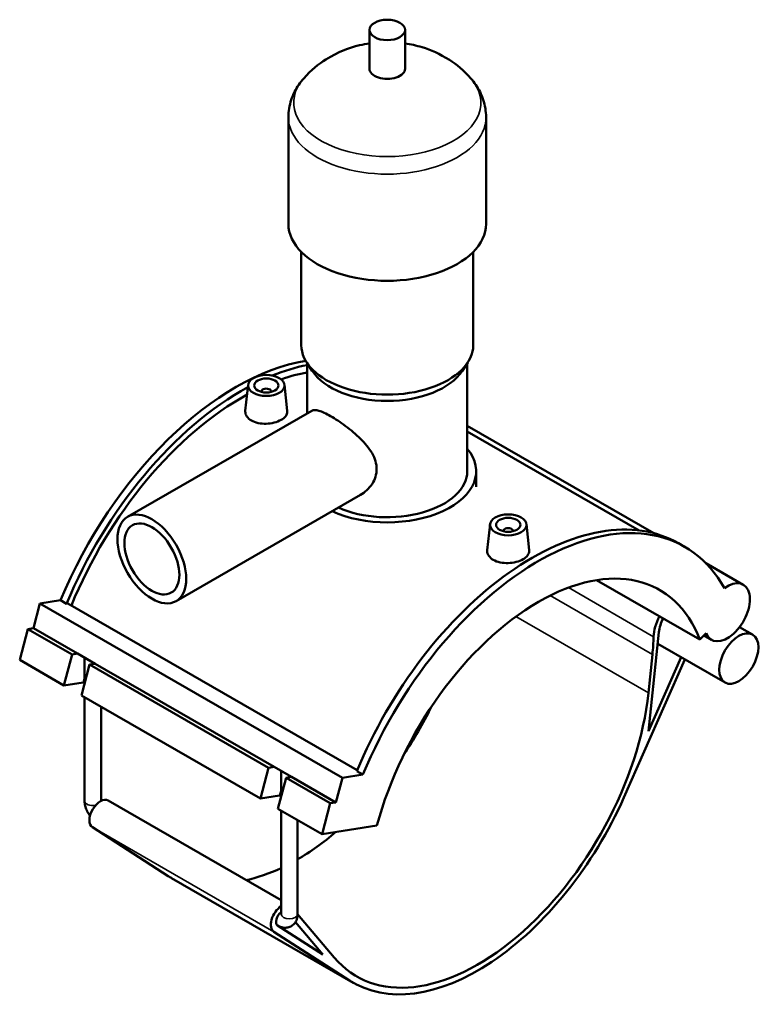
# Model space of a CAD drawing. Header units: millimetres. Extents: x 0 to 999, y -235 to 1211.
# Tile 7 of 7: x 694 to 999, y 709 to 1114. Entities that reach past the tile are written whole.
import ezdxf

# ---------------------------------------------------------------- set-up
doc = ezdxf.new("R2010")
doc.units = ezdxf.units.MM
doc.layers.add('Visible (ISO)', color=7, linetype='Continuous', lineweight=50)
doc.layers.add('Visible Narrow (ISO)', color=7, linetype='Continuous', lineweight=35)

msp = doc.modelspace()

# ---------------------------------------------------------------- linework, layer by layer
at = {"layer": 'Visible (ISO)'}
for p, q in [((837.802, 1093.895), (837.802, 1109.854)), ((852.442, 1093.895), (852.442, 1109.854)), ((804.455, 1030.061), (804.455, 1073.947)), ((885.789, 1030.061), (885.789, 1073.947)), ((809.742, 980.191), (809.742, 1018.515)), ((880.502, 980.191), (880.502, 1018.515)), ((814.292, 969.52), (812.009, 973.015)), ((812.182, 952.09), (812.182, 972.75)), ((875.951, 969.52), (878.235, 973.015)), ((878.062, 928.325), (878.062, 972.75)), ((787.856, 963.831), (786.708, 953.129)), ((793.342, 961.113), (793.342, 960.926)), ((797.342, 961.113), (797.342, 960.926)), ((802.827, 963.831), (803.978, 953.097)), ((738.268, 909.525), (814.096, 953.192)), ((878.062, 946.992), (954.786, 902.809)), ((878.062, 944.662), (948.781, 903.937)), ((881.722, 921.901), (881.722, 928.325)), ((758.229, 874.862), (834.057, 918.528)), ((887.416, 906.498), (886.269, 895.796)), ((892.902, 903.593), (892.902, 903.779)), ((896.902, 903.593), (896.902, 903.779)), ((902.388, 906.498), (903.539, 895.764)), ((967.486, 897.216), (964.997, 898.65)), ((976.209, 890.473), (991.615, 881.6)), ((931.275, 883.495), (973.794, 859.01)), ((702.212, 873.865), (710.687, 875.179)), ((710.687, 875.179), (713.176, 873.746)), ((699.503, 863.701), (702.212, 873.865)), ((702.212, 873.865), (826.663, 802.199)), ((713.176, 873.746), (713.738, 873.833)), ((713.738, 873.833), (832.786, 805.278)), ((693.858, 850.646), (697.244, 863.351)), ((697.244, 863.351), (699.503, 863.701)), ((697.244, 863.351), (715.417, 852.886)), ((699.503, 863.701), (717.676, 853.236)), ((990.106, 864.176), (995.491, 861.075)), ((952.684, 821.405), (956.935, 862.13)), ((973.794, 859.01), (976.4, 861.608)), ((975.493, 860.704), (978.564, 858.936)), ((956.43, 857.294), (984.129, 841.343)), ((712.031, 840.181), (715.417, 852.886)), ((715.417, 852.886), (717.676, 853.236)), ((717.676, 853.236), (724.889, 849.083)), ((720.562, 840.974), (720.562, 851.575)), ((942.525, 794.088), (967.618, 850.851)), ((954.244, 852.917), (952.592, 837.092)), ((966.09, 851.731), (952.684, 821.405)), ((693.858, 850.646), (712.031, 840.181)), ((722.629, 848.733), (719.244, 836.027)), ((724.889, 849.083), (722.629, 848.733)), ((722.629, 848.733), (796.31, 806.303)), ((724.889, 849.083), (798.569, 806.653)), ((719.938, 841.407), (712.031, 840.181)), ((719.244, 836.027), (792.924, 793.598)), ((720.562, 792.675), (720.562, 835.268)), ((727.362, 792.675), (727.362, 831.353)), ((792.924, 793.598), (796.31, 806.303)), ((796.31, 806.303), (798.569, 806.653)), ((798.569, 806.653), (805.782, 802.5)), ((803.522, 802.149), (800.137, 789.444)), ((801.455, 794.391), (801.455, 804.991)), ((805.782, 802.5), (803.522, 802.149)), ((803.522, 802.149), (821.695, 791.685)), ((805.782, 802.5), (823.954, 792.035)), ((823.954, 792.035), (826.663, 802.199)), ((826.663, 802.199), (835.138, 803.513)), ((832.649, 804.946), (835.138, 803.513)), ((800.831, 794.824), (792.924, 793.598)), ((730.267, 792.833), (801.455, 751.838)), ((818.309, 778.979), (821.695, 791.685)), ((821.695, 791.685), (823.954, 792.035)), ((800.137, 789.444), (818.309, 778.979)), ((801.455, 746.092), (801.455, 788.685)), ((808.255, 746.092), (808.255, 784.769)), ((818.309, 778.979), (840.901, 782.482)), ((754.929, 761.747), (723.789, 781.796)), ((756.386, 760.859), (831.057, 717.859)), ((823.344, 728.214), (808.255, 746.102)), ((818.552, 729.425), (799.999, 741.37)), ((800.022, 741.354), (800.047, 741.34)), ((807.325, 742.735), (818.552, 729.425)), ((798.459, 738.796), (829.6, 718.747))]:
    msp.add_line(p, q, dxfattribs=at)
for centre, major_axis, ratio in [((845.122, 1109.854), (7.32, 0), 0.5758617), ((795.342, 963.565), (7.5, 0), 0.5758617), ((795.342, 963.565), (5, 0), 0.5758617), ((748.248, 892.194), (9.981, -17.332), 0.5780931), ((748.248, 892.194), (7.985, -13.865), 0.5780931), ((894.902, 906.232), (7.5, 0), 0.5758617), ((894.902, 906.232), (5, 0), 0.5758617), ((989.81, 851.209), (5.681, 9.866), 0.5780931)]:
    msp.add_ellipse(centre, major_axis=major_axis, ratio=ratio, dxfattribs=at)
for centre, major_axis, ratio, start_param, end_param in [((845.122, 1093.895), (-7.32, 0), 0.5758617, 0, 3.1415927), ((845.122, 1030.061), (-40.667, 0), 0.5758617, 0, 3.1415927), ((845.122, 980.191), (-35.38, 0), 0.5758617, 0, 3.1415927), ((782.896, 864.451), (-60.138, -104.432), 0.5780931, 3.5819609, 4.9361215), ((785.385, 863.017), (60.138, 104.432), 0.5780931, 0.4635747, 0.6371067), ((785.385, 863.017), (-58.387, -101.39), 0.5780931, 3.5952128, 3.7299561), ((845.122, 976.201), (-32.94, 0), 0.5758617, 0.3599086, 2.7816841), ((785.385, 863.017), (60.138, 104.432), 0.5780931, 0.7556872, 1.7945289), ((795.342, 961.113), (-2, 0), 0.5758617, 2.9729035, 6.4518745), ((785.385, 863.017), (-58.387, -101.39), 0.5780931, 3.900399, 4.9398293), ((845.122, 928.325), (36.6, 0), 0.5758617, 4.0421625, 6.7342121), ((845.122, 928.325), (32.94, 0), 0.5758617, 4.0550262, 6.2831853), ((904.858, 794.218), (60.138, 104.432), 0.5780931, 0, 1.7945289), ((907.347, 792.784), (60.138, 104.432), 0.5780931, 5.9510567, 8.0777142), ((894.902, 903.779), (-2, 0), 0.5758617, 2.9729035, 6.4518745), ((907.347, 792.784), (49.903, 86.658), 0.5780931, 5.8449193, 8.2883802), ((985.089, 870.268), (-6.526, -11.332), 0.5780931, 5.8449193, 10.3390253), ((964.92, 865.542), (-7.178, -12.465), 0.5780931, 4.7981733, 5.4537447), ((964.92, 865.542), (-5.681, -9.866), 0.5780931, 4.8208583, 5.3681287), ((884.109, 822.943), (49.903, 86.658), 0.5780931, 5.3681287, 5.4537447), ((723.544, 839.33), (-4.928, 1.313), 0.3434135, 5.4505807, 5.6201311), ((882.457, 807.118), (-49.903, -86.658), 0.5780931, 6.0767174, 8.5097214), ((807.787, 850.117), (49.903, 86.658), 0.5780931, 4.5999617, 4.8248163), ((804.437, 792.747), (-4.928, 1.313), 0.3434135, 5.4505807, 5.6201311), ((882.457, 807.118), (-51.4, -89.258), 0.5780931, 6.2545395, 8.0363943), ((727.073, 787.287), (-3.194, -5.546), 0.5780931, 3.1415927, 6.2545395), ((807.787, 850.117), (49.903, 86.658), 0.5780931, 3.931677, 4.1560768), ((807.787, 850.117), (-51.4, -89.258), 0.5780931, 6.2545395, 6.2831853), ((807.787, 850.117), (49.903, 86.658), 0.5780931, 3.6296002, 3.8353903), ((801.743, 744.287), (-3.194, -5.546), 0.5780931, 3.9889014, 6.2545395), ((801.743, 744.287), (-1.697, -2.946), 0.5780931, 4.0454436, 6.2545395)]:
    msp.add_ellipse(centre, major_axis=major_axis, ratio=ratio, start_param=start_param, end_param=end_param, dxfattribs=at)
for points, knots in [([(837.802, 1104.327), (836.47, 1104.128), (835.127, 1103.871), (829.388, 1102.507), (824.797, 1100.851), (816.884, 1095.842), (813.743, 1093.365), (810.731, 1089.93)], [7.32269345, 7.32269345, 7.32269345, 7.32269345, 7.45993851, 7.45993851, 7.90124478, 7.90124478, 8.17184916, 8.17184916, 8.17184916, 8.17184916]), ([(879.513, 1089.93), (876.608, 1093.243), (873.581, 1095.664), (866.763, 1100.064), (863.041, 1101.633), (857.079, 1103.469), (854.743, 1103.983), (852.442, 1104.327)], [5.96531778, 5.96531778, 5.96531778, 5.96531778, 6.22626042, 6.22626042, 6.57732596, 6.57732596, 6.81447349, 6.81447349, 6.81447349, 6.81447349]), ([(810.731, 1089.93), (810.007, 1089.104), (809.321, 1088.226), (808.052, 1086.364), (807.468, 1085.379), (806.431, 1083.306), (805.978, 1082.217), (805.235, 1079.956), (804.945, 1078.783), (804.555, 1076.389), (804.455, 1075.168), (804.455, 1073.947)], [1.88866385, 1.88866385, 1.88866385, 1.88866385, 1.98216998, 1.98216998, 2.07567611, 2.07567611, 2.16918223, 2.16918223, 2.26268836, 2.26268836, 2.35619449, 2.35619449, 2.35619449, 2.35619449]), ([(885.789, 1073.947), (885.789, 1075.168), (885.689, 1076.389), (885.299, 1078.783), (885.009, 1079.956), (884.266, 1082.217), (883.813, 1083.306), (882.776, 1085.379), (882.192, 1086.364), (880.922, 1088.226), (880.237, 1089.104), (879.513, 1089.93)], [5.49778714, 5.49778714, 5.49778714, 5.49778714, 5.59129327, 5.59129327, 5.6847994, 5.6847994, 5.77830553, 5.77830553, 5.87181166, 5.87181166, 5.96531778, 5.96531778, 5.96531778, 5.96531778]), ([(803.978, 953.097), (803.988, 953), (803.993, 952.904), (803.99, 952.217), (803.77, 951.586), (802.884, 950.409), (802.217, 949.862), (800.681, 948.978), (799.709, 948.58), (797.579, 948.02), (796.422, 947.859), (794.25, 947.789), (793.09, 947.878), (790.957, 948.334), (789.983, 948.703), (788.445, 949.588), (787.78, 950.163), (786.901, 951.441), (786.687, 952.144), (786.691, 952.911), (786.697, 953.02), (786.709, 953.129)], [0.5999643, 0.5999643, 0.5999643, 0.5999643, 0.6522737, 0.6522737, 0.9781679, 0.9781679, 1.3040621, 1.3040621, 1.6299563, 1.6299563, 1.9558504, 1.9558504, 2.2819873, 2.2819873, 2.6081242, 2.6081242, 2.9342611, 2.9342611, 3.2603979, 3.2603979, 3.3137788, 3.3137788, 3.3137788, 3.3137788]), ([(814.096, 953.192), (814.415, 953.376), (814.809, 953.473), (815.773, 953.472), (816.345, 953.371), (817.661, 952.973), (818.406, 952.676), (820.034, 951.911), (820.916, 951.443), (822.743, 950.391), (823.736, 949.779), (825.807, 948.414), (826.886, 947.661), (829.043, 946.059), (830.122, 945.209), (832.192, 943.46), (833.182, 942.562), (834.995, 940.769), (835.886, 939.809), (837.512, 937.806), (838.248, 936.762), (839.466, 934.625), (839.949, 933.531), (840.595, 931.339), (840.757, 930.241), (840.757, 928.114), (840.595, 927.04), (839.949, 924.959), (839.466, 923.952), (838.248, 922.088), (837.512, 921.229), (835.886, 919.72), (834.995, 919.072), (834.076, 918.539), (834.067, 918.534), (834.057, 918.528)], [1.565297, 1.565297, 1.565297, 1.565297, 1.9488533, 1.9488533, 2.3364879, 2.3364879, 2.7241226, 2.7241226, 3.1117572, 3.1117572, 3.4993919, 3.4993919, 3.8870265, 3.8870265, 4.2746611, 4.2746611, 4.6622958, 4.6622958, 5.0526004, 5.0526004, 5.4429051, 5.4429051, 5.8332098, 5.8332098, 6.2235144, 6.2235144, 6.6138191, 6.6138191, 7.0041237, 7.0041237, 7.3944284, 7.3944284, 7.7847331, 7.7847331, 7.7888114, 7.7888114, 7.7888114, 7.7888114]), ([(903.538, 895.764), (903.549, 895.667), (903.554, 895.571), (903.551, 894.884), (903.331, 894.252), (902.445, 893.075), (901.778, 892.529), (900.242, 891.644), (899.269, 891.247), (897.14, 890.687), (895.982, 890.525), (893.81, 890.456), (892.651, 890.544), (890.517, 891.001), (889.543, 891.37), (888.775, 891.813), (888.006, 892.255), (887.341, 892.83), (886.462, 894.108), (886.248, 894.811), (886.251, 895.577), (886.258, 895.686), (886.27, 895.796)], [3.2080884, 3.2080884, 3.2080884, 3.2080884, 3.2603979, 3.2603979, 3.5862921, 3.5862921, 3.9121863, 3.9121863, 4.2380805, 4.2380805, 4.5639746, 4.5639746, 4.8901115, 4.8901115, 5.2162484, 5.2162484, 5.2162484, 5.5423852, 5.5423852, 5.8685221, 5.8685221, 5.921903, 5.921903, 5.921903, 5.921903]), ([(722.814, 786.602), (722.694, 786.753), (722.578, 786.908), (722.083, 787.609), (721.748, 788.189), (721.19, 789.399), (720.966, 790.029), (720.653, 791.325), (720.562, 791.991), (720.562, 792.675)], [3.6788844, 3.6788844, 3.6788844, 3.6788844, 3.7699112, 3.7699112, 4.0840704, 4.0840704, 4.3982297, 4.3982297, 4.712389, 4.712389, 4.712389, 4.712389]), ([(808.255, 746.092), (808.255, 745.408), (808.165, 744.701), (807.708, 743.338), (807.358, 742.678), (806.45, 741.667), (805.964, 741.286), (804.924, 740.753), (804.38, 740.588), (803.26, 740.433), (802.688, 740.458), (801.494, 740.671), (800.892, 740.895), (800.244, 741.23), (800.144, 741.284), (800.047, 741.34)], [1.5707963, 1.5707963, 1.5707963, 1.5707963, 1.8849556, 1.8849556, 2.1710613, 2.1710613, 2.3864322, 2.3864322, 2.5878484, 2.5878484, 2.8103738, 2.8103738, 3.089894, 3.089894, 3.1415927, 3.1415927, 3.1415927, 3.1415927])]:
    msp.add_open_spline(points, degree=3, knots=knots, dxfattribs=at)
for points in [[(727.362, 792.674), (727.362, 792.675), (727.362, 792.675), (727.362, 792.675)], [(801.455, 746.092), (801.455, 746.064), (801.453, 746.049), (801.453, 746.049)]]:
    msp.add_open_spline(points, degree=3, dxfattribs=at)
at = {"layer": 'Visible Narrow (ISO)'}
for p, q in [((954.757, 860.185), (919.677, 880.387)), ((912.189, 877.135), (954.244, 852.917)), ((898.069, 868.489), (952.592, 837.092)), ((719.938, 841.407), (720.562, 843.747)), ((800.831, 794.824), (801.455, 797.163)), ((723.789, 781.796), (798.459, 738.796)), ((754.929, 761.747), (829.6, 718.747))]:
    msp.add_line(p, q, dxfattribs=at)
for centre, major_axis, ratio, start_param, end_param in [((845.122, 1079.931), (-38.525, 0), 0.5758617, 5.8156547, 9.8923086), ((845.122, 1073.947), (-40.667, 0), 0.5758617, 0, 3.1415927), ((723.962, 792.675), (-3.4, 0), 0.5758617, 0, 1.9026391), ((723.962, 792.675), (3.4, 0), 0.5758617, 6.2826958, 6.2831853), ((804.855, 746.092), (3.4, 0), 0.5758617, 3.1415927, 6.2831853), ((801.743, 744.287), (-1.697, -2.946), 0.5780931, 6.2545395, 6.2831853)]:
    msp.add_ellipse(centre, major_axis=major_axis, ratio=ratio, start_param=start_param, end_param=end_param, dxfattribs=at)

doc.saveas('drawing.dxf')
